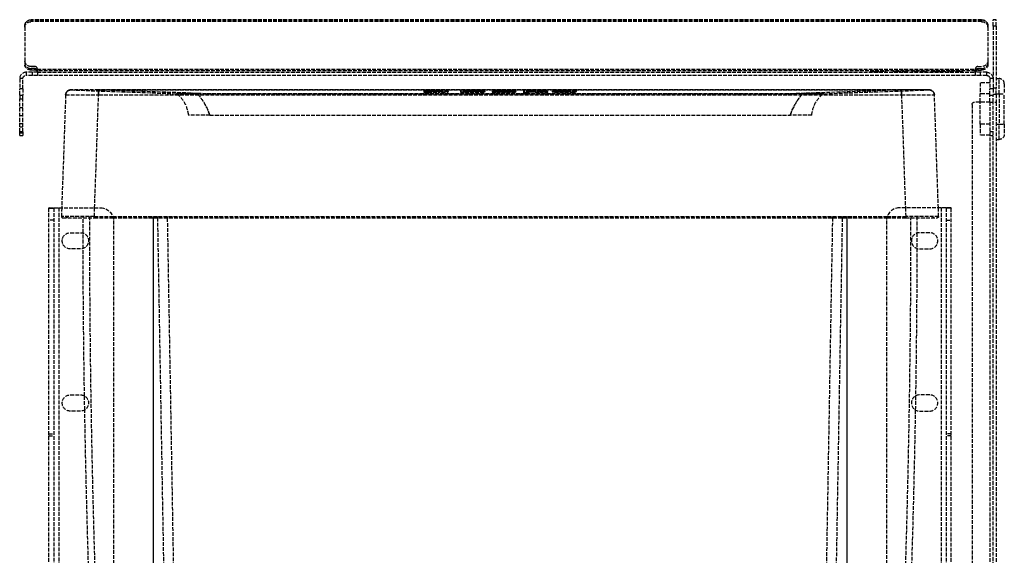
# Model space of a CAD drawing. Header units: millimetres. Extents: x 0 to 388, y 0 to 423.
# Tile 2 of 2: x 0 to 388, y 211 to 423. Entities that reach past the tile are written whole.
import ezdxf

# ---------------------------------------------------------------- set-up
doc = ezdxf.new("R2010")
doc.units = ezdxf.units.MM
doc.header["$LTSCALE"] = 10
doc.linetypes.add('ALLCAD_Strich', pattern=[0.2, 0.15, -0.05])
doc.layers.add('BESCH_KONT_sich_schn_ansi_2d', color=40, linetype='Continuous')

msp = doc.modelspace()

# ---------------------------------------------------------------- linework, layer by layer
at = {"layer": 'BESCH_KONT_sich_schn_ansi_2d', "linetype": 'ALLCAD_Strich', "extrusion": (0, 1, -2.22045e-16)}
for p, q in [((2, 420.43), (2, 419.8)), ((2, 419.8), (2, 405.03)), ((379.5, 422.75), (4.5, 422.75)), ((4.5, 421.97), (4.5, 422.59)), ((379.5, 422.59), (4.5, 422.59)), ((379.5, 421.97), (4.5, 421.97)), ((379.5, 422.59), (379.5, 421.97)), ((382, 419.8), (382, 420.43)), ((382, 419.8), (382, 405.03)), ((384, 420.25), (384, 422.75)), ((385.25, 422.75), (384, 422.75)), ((384, 420.25), (384, 399.5)), ((385.25, 420.25), (384, 420.25)), ((385.25, 420.25), (385.25, 422.75)), ((385.25, 420.25), (385.25, 395.75)), ((6, 404.25), (4.5, 404.25)), ((378, 404.25), (379.5, 404.25)), ((2.5, 402), (2.5, 400.75)), ((5, 402), (2.5, 402)), ((5, 400.75), (2.5, 400.75)), ((6, 403.49), (4.5, 403.49)), ((4.5, 403.49), (4.5, 402.87)), ((6, 402.87), (4.5, 402.87)), ((7, 402), (5, 402)), ((5, 400.75), (5, 402)), ((7, 400.75), (5, 400.75)), ((6, 402.87), (6, 403.49)), ((7, 402.62), (7, 403.25)), ((7, 403.25), (377, 403.25)), ((7, 402.62), (7, 402)), ((377, 402.62), (7, 402.62)), ((7, 402), (377, 402)), ((7, 402), (7, 400.75)), ((377, 400.75), (7, 400.75)), ((335.72, 402.4), (337.01, 402.4)), ((335.72, 402), (335.72, 402.4)), ((335.72, 402), (335.72, 402.4)), ((336.5, 402), (336.5, 402.4)), ((337.01, 402.4), (337.64, 402.4)), ((337.01, 402), (337.01, 402.4)), ((337.64, 402.4), (341.69, 402.4)), ((337.64, 402), (337.64, 402.4)), ((337.64, 402), (337.64, 402.4)), ((338.87, 402), (338.87, 402.4)), ((338.89, 402), (338.89, 402.4)), ((339.58, 402), (339.58, 402.4)), ((340.24, 402), (340.24, 402.4)), ((341.69, 402), (341.69, 402.4)), ((341.69, 402), (341.69, 402.4)), ((341.69, 402.4), (341.69, 402.4)), ((344.68, 402.4), (346.16, 402.4)), ((344.68, 402), (344.68, 402.4)), ((345.63, 402), (345.63, 402.4)), ((346.13, 402), (346.13, 402.4)), ((346.16, 402.4), (349.4, 402.4)), ((346.16, 402), (346.16, 402.4)), ((346.68, 402), (346.68, 402.4)), ((348.38, 402), (348.38, 402.4)), ((348.93, 402), (348.93, 402.4)), ((350.42, 402.4), (349.4, 402.4)), ((349.4, 402), (349.4, 402.4)), ((350.42, 402), (350.42, 402.4)), ((353.1, 402.4), (352.14, 402.4)), ((352.14, 402), (352.14, 402.4)), ((353.09, 402), (353.09, 402.4)), ((353.1, 402.4), (357.65, 402.4)), ((353.1, 402), (353.1, 402.4)), ((353.65, 402), (353.65, 402.4)), ((354.18, 402), (354.18, 402.4)), ((354.21, 402), (354.21, 402.4)), ((355.89, 402), (355.89, 402.4)), ((355.9, 402), (355.9, 402.4)), ((356.45, 402), (356.45, 402.4)), ((356.93, 402), (356.93, 402.4)), ((356.94, 402), (356.94, 402.4)), ((357.65, 402), (357.65, 402.4)), ((357.9, 402.4), (357.65, 402.4)), ((357.9, 402), (357.9, 402.4)), ((359.61, 402.4), (361.09, 402.4)), ((359.61, 402), (359.61, 402.4)), ((360.14, 402), (360.14, 402.4)), ((361.09, 402.4), (361.88, 402.4)), ((361.09, 402), (361.09, 402.4)), ((361.88, 402.4), (363.6, 402.4)), ((361.88, 402), (361.88, 402.4)), ((362.8, 402), (362.8, 402.4)), ((363.53, 402), (363.53, 402.4)), ((363.6, 402.4), (365.21, 402.4)), ((363.6, 402), (363.6, 402.4)), ((365.21, 402.4), (365.24, 402.4)), ((365.21, 402), (365.21, 402.4)), ((365.24, 402), (365.24, 402.4)), ((366.27, 402.4), (366.28, 402.4)), ((366.27, 402), (366.27, 402.4)), ((366.27, 402), (366.27, 402.4)), ((367.23, 402.4), (366.28, 402.4)), ((366.28, 402), (366.28, 402.4)), ((367.04, 402), (367.04, 402.4)), ((367.21, 402), (367.21, 402.4)), ((367.23, 402.4), (372, 402.4)), ((367.23, 402), (367.23, 402.4)), ((367.52, 402), (367.52, 402.4)), ((368.06, 402), (368.06, 402.4)), ((368.07, 402), (368.07, 402.4)), ((369.75, 402), (369.75, 402.4)), ((369.77, 402), (369.77, 402.4)), ((370.28, 402), (370.28, 402.4)), ((370.31, 402), (370.31, 402.4)), ((371.05, 402), (371.05, 402.4)), ((372, 402), (372, 402.4)), ((372, 402), (372, 402.4)), ((372, 402.4), (372, 402.4)), ((372, 402), (372, 402.4)), ((377, 403.25), (377, 402.62)), ((377, 402), (377, 402.62)), ((379, 402), (377, 402)), ((377, 402), (377, 400.75)), ((379, 400.75), (377, 400.75)), ((378, 403.49), (378, 402.87)), ((378, 403.49), (379.5, 403.49)), ((378, 402.87), (379.5, 402.87)), ((379, 400.75), (379, 402)), ((381.5, 402), (379, 402)), ((381.5, 400.75), (379, 400.75)), ((379.5, 402.87), (379.5, 403.49)), ((381.5, 400.75), (381.5, 402)), ((0, 399.5), (0, 395.5)), ((1.25, 399.5), (0, 399.5)), ((1.25, 395.5), (1.25, 399.5)), ((382.75, 397.84), (378.95, 397.84)), ((378.95, 397.84), (378.95, 393.5)), ((382.75, 399.5), (382.75, 395.5)), ((384, 399.5), (382.75, 399.5)), ((384, 399.5), (384, 395.5)), ((385.25, 399.5), (386.45, 399.5)), ((386.45, 393.5), (386.45, 399.5)), ((388.45, 397.5), (388.45, 393.5)), ((0, 393), (0, 395.5)), ((1.25, 395.5), (0, 395.5)), ((0, 393), (0, 391.5)), ((0, 393), (1.25, 393)), ((1.25, 395.5), (1.25, 393)), ((1.25, 391.5), (1.25, 393)), ((18.13, 393.09), (16.57, 348.49)), ((20.2, 395.02), (61.83, 393.54)), ((29.57, 348.49), (31.12, 393.09)), ((31.24, 393.09), (31.24, 395.02)), ((31.24, 395.02), (347.76, 395.02)), ((73.6, 393.54), (31.24, 395.02)), ((347.76, 395.02), (31.24, 395.02)), ((31.24, 393.09), (347.76, 393.09)), ((73.6, 393.54), (305.4, 393.54)), ((73.6, 393.54), (73.6, 393.43)), ((305.4, 393.43), (73.6, 393.43)), ((161.4, 394.64), (159.5, 394.64)), ((159.5, 394.64), (159.5, 394.44)), ((161.4, 394.44), (159.5, 394.44)), ((159.5, 394.44), (159.5, 394.15)), ((161.1, 394.3), (165.8, 394.3)), ((161.1, 394.3), (161.1, 394.1)), ((161.1, 394.1), (165.8, 394.1)), ((161.4, 394.64), (161.4, 394.44)), ((164.87, 394.54), (161.4, 394.54)), ((161.4, 394.34), (161.4, 394.44)), ((164.87, 394.34), (161.4, 394.34)), ((169.08, 394.64), (162.06, 394.64)), ((162.06, 394.64), (162.06, 394.44)), ((162.06, 394.57), (164.87, 394.57)), ((169.08, 394.44), (162.06, 394.44)), ((162.06, 394.44), (162.06, 394.36)), ((162.06, 394.36), (164.87, 394.36)), ((164.87, 394.57), (164.87, 394.36)), ((164.87, 394.36), (164.87, 394.34)), ((165.8, 394.51), (165.8, 394.31)), ((165.8, 394.1), (165.8, 394.31)), ((166.46, 394.51), (166.46, 394.31)), ((166.46, 394.31), (166.46, 394.1)), ((166.46, 394.3), (169.08, 394.3)), ((166.46, 394.1), (169.08, 394.1)), ((169.08, 394.64), (169.08, 394.44)), ((169.08, 394.1), (169.08, 394.44)), ((176.35, 394.77), (173.95, 394.77)), ((173.95, 394.77), (173.95, 394.57)), ((176.35, 394.57), (173.95, 394.57)), ((173.95, 394.57), (173.95, 394.16)), ((175.7, 394.3), (183.53, 394.3)), ((175.7, 394.3), (175.7, 394.1)), ((175.7, 394.1), (183.53, 394.1)), ((176.35, 394.77), (176.35, 394.57)), ((181.78, 394.64), (176.35, 394.64)), ((176.35, 394.44), (176.35, 394.57)), ((176.35, 394.56), (180.42, 394.56)), ((176.35, 394.44), (176.35, 394.36)), ((181.78, 394.44), (176.35, 394.44)), ((176.35, 394.19), (176.35, 394.36)), ((176.35, 394.36), (180.42, 394.36)), ((181.13, 394.37), (177.07, 394.37)), ((177.07, 394.37), (177.07, 394.17)), ((181.13, 394.17), (177.07, 394.17)), ((180.42, 394.56), (180.42, 394.36)), ((181.13, 394.54), (181.13, 394.34)), ((181.13, 394.34), (181.13, 394.17)), ((181.78, 394.64), (181.78, 394.44)), ((183.53, 394.57), (183.53, 394.37)), ((183.53, 394.1), (183.53, 394.37)), ((186.37, 394.57), (186.37, 394.37)), ((186.37, 394.37), (186.37, 394.16)), ((195.53, 394.64), (188.12, 394.64)), ((188.12, 394.64), (188.12, 394.44)), ((195.53, 394.44), (188.12, 394.44)), ((188.12, 394.3), (194.05, 394.3)), ((188.12, 394.3), (188.12, 394.1)), ((188.12, 394.1), (194.05, 394.1)), ((188.65, 394.55), (188.65, 394.35)), ((194.05, 394.51), (188.65, 394.51)), ((188.65, 394.45), (192.68, 394.45)), ((188.65, 394.31), (188.65, 394.35)), ((188.65, 394.31), (188.65, 394.25)), ((194.05, 394.31), (188.65, 394.31)), ((188.65, 394.25), (192.68, 394.25)), ((188.65, 394.18), (188.65, 394.25)), ((189.47, 394.58), (195.53, 394.58)), ((189.47, 394.58), (189.47, 394.38)), ((189.47, 394.38), (195.53, 394.38)), ((192.68, 394.35), (189.47, 394.35)), ((189.47, 394.35), (189.47, 394.15)), ((192.68, 394.15), (189.47, 394.15)), ((192.68, 394.45), (192.68, 394.25)), ((192.68, 394.25), (192.68, 394.15)), ((193.5, 394.42), (193.5, 394.22)), ((193.5, 394.22), (193.5, 394.18)), ((194.05, 394.51), (194.05, 394.31)), ((194.05, 394.3), (194.05, 394.1)), ((195.53, 394.64), (195.53, 394.44)), ((195.53, 394.38), (195.53, 394.44)), ((195.8, 394.44), (195.8, 394.24)), ((195.8, 394.16), (195.8, 394.24)), ((201.25, 394.64), (198.76, 394.64)), ((198.76, 394.64), (198.76, 394.44)), ((198.76, 394.44), (198.76, 393.94)), ((201.25, 394.44), (198.76, 394.44)), ((198.76, 394.14), (199.5, 394.14)), ((198.76, 393.94), (199.5, 393.94)), ((199.5, 394.14), (199.5, 393.94)), ((201.25, 394.64), (201.25, 394.44)), ((202.53, 394.48), (201.25, 394.52)), ((201.25, 394.32), (201.25, 394.44)), ((201.25, 394.42), (205.15, 394.3)), ((201.25, 394.32), (201.25, 394.22)), ((202.53, 394.28), (201.25, 394.32)), ((201.25, 394.01), (201.25, 394.22)), ((201.25, 394.22), (205.15, 394.1)), ((205.58, 394.64), (202.53, 394.48)), ((202.53, 394.48), (202.53, 394.28)), ((205.58, 394.44), (202.53, 394.28)), ((204, 394.43), (207.97, 394.64)), ((204, 394.23), (207.97, 394.44)), ((208.36, 394.3), (204, 394.43)), ((204, 394.43), (204, 394.23)), ((208.36, 394.1), (204, 394.23)), ((205.15, 394.3), (208.36, 394.3)), ((205.15, 394.3), (205.15, 394.1)), ((205.15, 394.1), (208.36, 394.1)), ((207.97, 394.64), (205.58, 394.64)), ((205.58, 394.64), (205.58, 394.44)), ((207.97, 394.44), (205.58, 394.44)), ((207.97, 394.64), (207.97, 394.44)), ((208.36, 394.3), (208.36, 394.1)), ((210.1, 394.57), (210.1, 394.37)), ((210.1, 394.37), (210.1, 394.29)), ((215.92, 394.35), (211.05, 394.35)), ((211.05, 394.35), (211.05, 394.15)), ((211.05, 394.3), (217.75, 394.3)), ((215.92, 394.15), (211.05, 394.15)), ((211.05, 394.15), (211.05, 394.1)), ((211.05, 394.1), (217.75, 394.1)), ((219.5, 394.64), (211.85, 394.64)), ((211.85, 394.64), (211.85, 394.44)), ((219.5, 394.44), (211.85, 394.44)), ((211.85, 394.42), (216.63, 394.42)), ((211.85, 394.42), (211.85, 394.22)), ((211.85, 394.22), (216.63, 394.22)), ((211.94, 394.55), (211.94, 394.35)), ((211.94, 394.31), (211.94, 394.35)), ((212.65, 394.58), (216.63, 394.58)), ((212.65, 394.58), (212.65, 394.38)), ((215.92, 394.48), (212.65, 394.48)), ((212.65, 394.38), (212.65, 394.28)), ((212.65, 394.38), (216.63, 394.38)), ((215.92, 394.28), (212.65, 394.28)), ((215.92, 394.48), (215.92, 394.28)), ((215.92, 394.28), (215.92, 394.15)), ((216.63, 394.58), (216.63, 394.38)), ((216.63, 394.38), (216.63, 394.31)), ((216.63, 394.31), (216.63, 394.22)), ((216.63, 394.22), (216.63, 394.18)), ((217.75, 394.3), (217.75, 394.1)), ((219.5, 394.64), (219.5, 394.44)), ((219.5, 394.16), (219.5, 394.44)), ((347.76, 395.02), (305.4, 393.54)), ((305.4, 393.54), (305.4, 393.43)), ((317.17, 393.54), (358.8, 395.02)), ((347.76, 395.02), (347.76, 393.09)), ((347.88, 393.09), (349.44, 348.49)), ((362.43, 348.49), (360.87, 393.09)), ((382.75, 393.5), (378.95, 393.5)), ((378.95, 390.25), (378.95, 393.5)), ((382.75, 393), (382.75, 395.5)), ((384, 395.5), (382.75, 395.5)), ((382.75, 390.25), (382.75, 393)), ((382.75, 393), (384, 393)), ((385.25, 395.75), (384, 395.75)), ((384, 395.5), (384, 393)), ((385.25, 393.25), (384, 393.25)), ((384, 390.25), (384, 393)), ((385.25, 393.25), (385.25, 395.75)), ((385.25, 393.5), (386.45, 393.5)), ((385.25, 393.25), (385.25, 390.25)), ((386.45, 393.5), (388.45, 393.5)), ((386.45, 393.5), (386.45, 381.5)), ((388.45, 381.5), (388.45, 393.5)), ((0, 391.5), (1.25, 391.5)), ((0, 378.5), (0, 391.5)), ((1.25, 378.5), (1.25, 391.5)), ((375.75, 389.25), (375.75, 38)), ((382.75, 390.25), (376.75, 390.25)), ((378.95, 381.5), (378.95, 390.25)), ((382.75, 390.25), (385.25, 390.25)), ((382.75, 390.25), (382.75, 0)), ((384, 1.25), (384, 390.25)), ((385.25, 390.25), (385.25, 0)), ((1.25, 388), (0, 388)), ((0, 385), (1.25, 385)), ((75, 385.09), (66.5, 385.09)), ((75, 385.09), (304, 385.09)), ((312.5, 385.09), (304, 385.09)), ((0, 381.79), (1.25, 381.79)), ((382.75, 381.5), (378.95, 381.5)), ((378.95, 381.5), (378.95, 377.16)), ((385.25, 381.5), (386.45, 381.5)), ((386.45, 381.5), (388.45, 381.5)), ((386.45, 375.5), (386.45, 381.5)), ((388.45, 381.5), (388.45, 377.5)), ((1.25, 380.35), (0, 380.35)), ((1.25, 378.5), (0, 378.5)), ((0, 377), (0, 378.5)), ((0, 378.07), (1.25, 378.07)), ((0, 377), (1.25, 377)), ((1.25, 378.5), (1.25, 377)), ((382.75, 377.16), (378.95, 377.16)), ((384, 378.5), (382.75, 378.5)), ((382.75, 377), (384, 377)), ((385.25, 375.5), (386.45, 375.5)), ((11.5, 74.84), (11.5, 348.42)), ((11.5, 348.42), (12.53, 348.42)), ((11.67, 348.49), (15.5, 348.49)), ((12.53, 348.42), (13.5, 348.42)), ((13.5, 348.42), (13.5, 74.84)), ((15.5, 348.49), (15.5, 67.49)), ((15.5, 348.49), (32, 348.49)), ((16.57, 348.49), (16.45, 345.09)), ((29.45, 345.09), (29.57, 348.49)), ((363.5, 348.49), (347, 348.49)), ((349.44, 348.49), (349.55, 345.09)), ((362.55, 345.09), (362.43, 348.49)), ((367.33, 348.49), (363.5, 348.49)), ((363.5, 348.49), (363.5, 67.49)), ((365.5, 348.42), (365.5, 74.84)), ((366.47, 348.42), (365.5, 348.42)), ((367.5, 348.42), (366.47, 348.42)), ((367.5, 74.84), (367.5, 348.42)), ((13.5, 343.69), (11.5, 343.69)), ((29.45, 345.09), (16.45, 345.09)), ((29.45, 345.09), (36.74, 345.09)), ((29.45, 344.57), (29.45, 345.09)), ((29.45, 345.09), (29.45, 344.57)), ((29.45, 344.57), (36.88, 344.57)), ((36.74, 345.09), (342.26, 345.09)), ((36.88, 344.57), (342.12, 344.57)), ((37, 343.49), (37, 72.49)), ((54.34, 345.09), (54.35, 344.57)), ((54.35, 344.57), (57.59, 159.02)), ((58.35, 344.57), (58.34, 345.09)), ((61.59, 159.02), (58.35, 344.57)), ((320.65, 344.57), (317.41, 159.02)), ((320.66, 345.09), (320.65, 344.57)), ((321.41, 159.02), (324.65, 344.57)), ((324.65, 344.57), (324.66, 345.09)), ((342, 343.49), (342, 72.49)), ((342.12, 344.57), (349.55, 344.57)), ((342.26, 345.09), (349.55, 345.09)), ((362.55, 345.09), (349.55, 345.09)), ((349.55, 344.57), (349.55, 345.09)), ((349.55, 345.09), (349.55, 344.57)), ((365.5, 343.69), (367.5, 343.69)), ((20, 338.69), (24, 338.69)), ((359, 338.69), (355, 338.69)), ((24, 332.29), (20, 332.29)), ((355, 332.29), (359, 332.29)), ((20, 274.69), (24, 274.69)), ((359, 274.69), (355, 274.69)), ((24, 268.29), (20, 268.29)), ((355, 268.29), (359, 268.29)), ((11.5, 259.29), (13.5, 259.29)), ((11.5, 258.49), (13.5, 258.49)), ((367.5, 259.29), (365.5, 259.29)), ((367.5, 258.49), (365.5, 258.49))]:
    msp.add_line(p, q, dxfattribs=at)
at = {"layer": 'BESCH_KONT_sich_schn_ansi_2d', "linetype": 'ALLCAD_Strich', "extrusion": (0, -2.22045e-16, -1)}
for centre, radius, start, end in [((-4.5, 420.25), 2.5, 0, 32.014), ((-4.5, 420.25), 2.5, 32.014, 90), ((-379.5, 420.25), 2.5, 90, 147.986), ((-379.5, 420.25), 2.5, 147.986, 180), ((-4.5, 406.75), 2.5, 270, 360), ((-379.5, 406.75), 2.5, 180, 270), ((-2.5, 399.5), 1.25, 0, 90), ((-381.5, 399.5), 2.5, 90, 180), ((-381.5, 399.5), 1.25, 90, 180), ((-20.13, 393.02), 2, 2, 92.0345), ((-61.81, 393.04), 0.5, 92.0345, 129.6592), ((-358.87, 393.02), 2, 87.9655, 178), ((-376.75, 389.25), 1, 0, 90), ((-386.45, 377.5), 2, 180, 270), ((-32, 343.49), 5, 90, 180), ((-18.23, 345.09), 0.525, 180, 270), ((-362.02, 345.09), 0.525, 180, 270), ((-20, 335.49), 3.2, 270, 90), ((-24, 335.49), 3.2, 90, 270), ((-20, 271.49), 3.2, 270, 90), ((-24, 271.49), 3.2, 90, 270)]:
    msp.add_arc(centre, radius, start, end, dxfattribs=at)
at = {"layer": 'BESCH_KONT_sich_schn_ansi_2d', "linetype": 'ALLCAD_Strich'}
for centre, radius, start, end in [((6, 403.25), 1, 360, 90), ((378, 403.25), 1, 90, 180), ((2.5, 399.5), 2.5, 90, 180), ((386.45, 397.5), 2, 0, 90), ((317.19, 393.04), 0.5, 92.0345, 129.6592), ((347, 343.49), 5, 90, 180), ((16.98, 345.09), 0.525, 180, 270), ((360.77, 345.09), 0.525, 180, 270), ((355, 335.49), 3.2, 90, 270), ((359, 335.49), 3.2, 270, 90), ((355, 271.49), 3.2, 90, 270), ((359, 271.49), 3.2, 270, 90)]:
    msp.add_arc(centre, radius, start, end, dxfattribs=at)
for centre, major_axis, ratio, start_param, end_param in [((4.5, 420.43), (-2.5, 0), 0.866025, -1.570796, 0), ((379.5, 420.43), (2.5, 0), 0.866025, 0, 1.570796), ((4.5, 405.66), (-2.5, 0), 0.866025, 0, 1.570796), ((379.5, 405.66), (2.5, 0), 0.866025, -1.570796, 0), ((6, 402), (1, 0), 0.866025, 0, 1.570796), ((378, 402), (-1, 0), 0.866025, -1.570796, 0), ((20.13, 393.02), (-2, 0.07), 1, -1.570796, 0.000242), ((31.12, 393.02), (0, 2), 0.000012, -0.035148, 1.53589), ((31.24, 712.21), (317.38, 0), 0.999383, -1.571152, -1.570797), ((161.1, 394.35), (1.6, 0), 0.035524, -3.141593, -1.570796), ((161.1, 394.15), (1.6, 0), 0.035524, -3.141593, -1.570796), ((164.87, 394.51), (-0.932, 0), 0.035524, -3.141593, -1.570796), ((164.87, 394.31), (-0.932, 0), 0.035524, -3.141593, -1.570796), ((175.7, 394.36), (-1.75, 0), 0.035524, 0, 1.570796), ((175.7, 394.16), (-1.75, 0), 0.035524, 0, 1.570796), ((181.78, 394.57), (1.75, 0), 0.035524, 0, 1.570796), ((181.78, 394.37), (1.75, 0), 0.035524, 0, 1.570796), ((188.12, 394.57), (1.75, 0), 0.035524, -4.712389, -3.141593), ((188.12, 394.37), (1.75, 0), 0.035524, -4.712389, -3.141593), ((188.12, 394.36), (1.75, 0), 0.035524, -3.141593, -1.570796), ((188.12, 394.16), (1.75, 0), 0.035524, -3.141593, -1.570796), ((194.05, 394.44), (-1.75, 0), 0.035524, -3.141593, -1.570796), ((194.05, 394.36), (-1.75, 0), 0.035524, -4.712389, -3.141593), ((194.05, 394.24), (-1.75, 0), 0.035524, -3.141593, -1.570796), ((194.05, 394.16), (-1.75, 0), 0.035524, -4.712389, -3.141593), ((199.5, 394.21), (1.75, 0), 0.035524, -1.570796, 0), ((199.5, 394.01), (1.75, 0), 0.035524, -1.570796, 0), ((211.85, 394.57), (-1.75, 0), 0.035524, -1.570796, 0), ((211.85, 394.49), (-1.75, 0), 0.035524, 0, 1.570796), ((211.85, 394.37), (-1.75, 0), 0.035524, -1.570796, 0), ((211.85, 394.29), (-1.75, 0), 0.035524, 0, 1.570796), ((217.75, 394.36), (1.75, 0), 0.035524, -1.570796, 0), ((217.75, 394.16), (1.75, 0), 0.035524, -1.570796, 0), ((347.76, 712.85), (318.02, 0), 0.999383, -1.570795, -1.570441), ((347.88, 393.02), (0, 2), 0.000012, -1.53589, -0.149115), ((358.87, 393.02), (2, 0.07), 1, 0, 1.571039)]:
    msp.add_ellipse(centre, major_axis=major_axis, ratio=ratio, start_param=start_param, end_param=end_param, dxfattribs=at)
at = {"layer": 'BESCH_KONT_sich_schn_ansi_2d', "linetype": 'ALLCAD_Strich', "extrusion": (0, -2.22045e-16, -1)}
for centre, major_axis, ratio, start_param, end_param in [((4.5, 419.8), (-2.5, 0), 0.866025, 0, 1.570796), ((379.5, 419.8), (2.5, 0), 0.866025, -1.570796, 0), ((4.5, 405.03), (-2.5, 0), 0.866025, -1.570796, 0), ((379.5, 405.03), (2.5, 0), 0.866025, 0, 1.570796), ((6, 402.62), (1, 0), 0.866025, -1.570796, 0), ((378, 402.62), (-1, 0), 0.866025, 0, 1.570796), ((31.24, 712.85), (-318.02, 0), 0.999383, -1.570795, -1.570441), ((31.12, 393.02), (0, 2), 0.000012, 0, 0.035149), ((164.87, 394.51), (1.59, 0), 0.035524, -1.570796, 0), ((164.87, 394.31), (1.59, 0), 0.035524, -1.570796, 0), ((177.07, 394.39), (0.716, 0), 0.035524, -4.712389, -3.141593), ((177.07, 394.19), (0.716, 0), 0.035524, -4.712389, -3.141593), ((180.42, 394.54), (-0.716, 0), 0.035524, -4.712389, -3.141593), ((180.42, 394.34), (-0.716, 0), 0.035524, -4.712389, -3.141593), ((189.47, 394.55), (0.822, 0), 0.035524, -3.141593, -1.570796), ((189.47, 394.38), (0.822, 0), 0.035524, -4.712389, -3.141593), ((189.47, 394.35), (0.822, 0), 0.035524, -3.141593, -1.570796), ((189.47, 394.18), (0.822, 0), 0.035524, -4.712389, -3.141593), ((192.68, 394.42), (-0.822, 0), 0.035524, -4.712389, -3.141593), ((192.68, 394.38), (-0.822, 0), 0.035524, -3.141593, -1.570796), ((192.68, 394.22), (-0.822, 0), 0.035524, -4.712389, -3.141593), ((192.68, 394.18), (-0.822, 0), 0.035524, -3.141593, -1.570796), ((212.65, 394.55), (0.713, 0), 0.035524, -3.141593, -1.570796), ((212.65, 394.51), (0.713, 0), 0.035524, -4.712389, -3.141593), ((212.65, 394.35), (0.713, 0), 0.035524, -3.141593, -1.570796), ((212.65, 394.31), (0.713, 0), 0.035524, -4.712389, -3.141593), ((215.92, 394.51), (-0.713, 0), 0.035524, -3.141593, -1.570796), ((215.92, 394.38), (0.713, 0), 0.035524, 0, 1.570796), ((215.92, 394.31), (-0.713, 0), 0.035524, -3.141593, -1.570796), ((215.92, 394.18), (0.713, 0), 0.035524, 0, 1.570796), ((347.76, 712.21), (-317.38, 0), 0.999383, -1.571152, -1.570797), ((347.88, 393.02), (0, 2), 0.000012, -0.035149, 0)]:
    msp.add_ellipse(centre, major_axis=major_axis, ratio=ratio, start_param=start_param, end_param=end_param, dxfattribs=at)
at = {"layer": 'BESCH_KONT_sich_schn_ansi_2d', "linetype": 'ALLCAD_Strich', "extrusion": (1.20371e-35, -2.22045e-16, -1)}
msp.add_ellipse((31.12, 393.02), major_axis=(0, 2), ratio=0.000012, start_param=-1.53589, end_param=0, dxfattribs=at)
at = {"layer": 'BESCH_KONT_sich_schn_ansi_2d', "linetype": 'ALLCAD_Strich', "extrusion": (-1.20371e-35, -2.22045e-16, -1)}
msp.add_ellipse((347.88, 393.02), major_axis=(0, 2), ratio=0.000012, start_param=0.000069, end_param=1.535958, dxfattribs=at)
at = {"layer": 'BESCH_KONT_sich_schn_ansi_2d', "linetype": 'ALLCAD_Strich'}
for points, knots in [([(31.12, 395.02), (29.97, 395.02), (28.82, 395.02), (26.63, 395.03), (25.59, 395.03), (23.73, 395.03), (22.9, 395.03), (21.55, 395.03), (21.02, 395.03), (20.49, 395.02), (20.35, 395.02), (20.22, 395.02), (20.18, 395.02), (20.14, 395.02), (20.13, 395.02), (20.12, 395.02), (20.11, 395.02), (20.09, 395.02), (20.08, 395.02), (20.06, 395.02), (20.05, 395.02), (20.03, 395.02), (20.02, 395.02), (19.98, 395.02), (19.96, 395.02), (19.87, 395.01), (19.83, 395.01), (19.63, 394.96), (19.55, 394.95), (19.23, 394.81), (19.1, 394.76), (18.82, 394.54), (18.72, 394.46), (18.55, 394.25), (18.47, 394.15), (18.3, 393.85), (18.2, 393.61), (18.14, 393.25), (18.13, 393.17), (18.13, 393.09)], [0.011383, 0.011383, 0.011383, 0.011383, 0.356755, 0.356755, 0.702127, 0.702127, 1.047499, 1.047499, 1.392871, 1.392871, 1.565557, 1.565557, 1.6519, 1.6519, 1.695072, 1.695072, 1.716658, 1.716658, 1.727451, 1.727451, 1.729356, 1.729356, 1.732243, 1.732243, 1.734772, 1.734772, 1.736499, 1.736499, 1.737371, 1.737371, 1.737755, 1.737755, 1.737921, 1.737921, 1.738029, 1.738029, 1.738196, 1.738196, 1.738243, 1.738243, 1.738243, 1.738243]), ([(18.13, 393.09), (18.13, 393.11), (18.65, 393.11), (20.25, 393.12), (21.02, 393.12), (21.94, 393.12), (22.85, 393.12), (23.9, 393.12), (26.91, 393.11), (29.01, 393.11), (31.12, 393.09)], [-1.738243, -1.738243, -1.738243, -1.738243, -1.202906, -1.202906, -0.874813, -0.874813, -0.874813, -0.54672, -0.54672, -0.011383, -0.011383, -0.011383, -0.011383]), ([(31.12, 395.02), (29.35, 395.02), (27.57, 395.02), (25.04, 395.02), (24.15, 395.02), (23.38, 395.02), (22.61, 395.02), (21.96, 395.02), (20.62, 395.02), (20.19, 395.02), (20.2, 395.02)], [0.011383, 0.011383, 0.011383, 0.011383, 0.54672, 0.54672, 0.874813, 0.874813, 0.874813, 1.202906, 1.202906, 1.738243, 1.738243, 1.738243, 1.738243]), ([(70.23, 393.56), (68.45, 393.56), (64.5, 393.57), (62.25, 393.56), (61.81, 393.56)], [0.208634, 0.208634, 0.208634, 0.208634, 0.751895, 1.476242, 1.476242, 1.476242, 1.476242]), ([(61.81, 393.56), (61.87, 393.56), (61.94, 393.54), (62, 393.51), (62.03, 393.5), (62.06, 393.48), (62.09, 393.46)], [-0.03085833, -0.03085833, -0.03085833, -0.03085833, -0.0110901, -0.0110901, -0.0110901, 0, 0, 0, 0]), ([(61.81, 393.56), (62.14, 393.56), (64, 393.57), (67.86, 393.56), (70.23, 393.56)], [0.208634, 0.208634, 0.208634, 0.208634, 0.751895, 1.476242, 1.476242, 1.476242, 1.476242]), ([(62.09, 393.46), (62.51, 393.48), (64.69, 393.49), (68.53, 393.48), (70.25, 393.46)], [-1.472863, -1.472863, -1.472863, -1.472863, -0.751895, -0.212013, -0.212013, -0.212013, -0.212013]), ([(70.25, 393.46), (67.95, 393.48), (64.2, 393.49), (62.41, 393.48), (62.09, 393.46)], [-1.472863, -1.472863, -1.472863, -1.472863, -0.751895, -0.212013, -0.212013, -0.212013, -0.212013]), ([(62.11, 393.44), (62.63, 393.02), (63.17, 392.5), (64.66, 390.72), (65.56, 389.22), (66.42, 386.15), (66.49, 385.26), (66.5, 385.11), (66.5, 385.1), (66.5, 385.1), (66.5, 385.1), (66.5, 385.09), (66.5, 385.09), (66.5, 385.09)], [0.3372046, 0.3372046, 0.3372046, 0.3372046, 0.4835979, 0.4835979, 0.7532678, 0.7532678, 0.9244332, 0.9244332, 0.938505, 0.938505, 0.942831, 0.942831, 0.9456715, 0.9456715, 0.9456715, 0.9456715]), ([(70.26, 393.46), (70.25, 393.49), (70.25, 393.51), (70.25, 393.53), (70.24, 393.55), (70.24, 393.56), (70.23, 393.56)], [-0.03069206, -0.03069206, -0.03069206, -0.03069206, -0.01535187, -0.01535187, -0.01535187, 0.00015444, 0.00015444, 0.00015444, 0.00015444]), ([(70.26, 393.44), (70.59, 393.02), (71, 392.5), (72.3, 390.72), (73.28, 389.22), (74.64, 386.15), (74.9, 385.26), (74.98, 385.11), (74.99, 385.1), (74.99, 385.1), (74.99, 385.1), (75, 385.09), (75, 385.09), (75, 385.09)], [0.3372046, 0.3372046, 0.3372046, 0.3372046, 0.4835979, 0.4835979, 0.7532678, 0.7532678, 0.9244332, 0.9244332, 0.938505, 0.938505, 0.942831, 0.942831, 0.9456715, 0.9456715, 0.9456715, 0.9456715]), ([(75, 385.09), (75, 385.09), (75, 385.09), (75, 385.1), (74.99, 385.1), (74.99, 385.1), (74.99, 385.1), (74.98, 385.11), (74.98, 385.11), (74.97, 385.13), (74.96, 385.15), (74.92, 385.27), (74.85, 385.47), (74.17, 387.37), (73.43, 388.87), (71.68, 391.66), (70.83, 392.7), (70.26, 393.44)], [0, 0, 0, 0, 0.0003547, 0.0003547, 0.0007927, 0.0007927, 0.0015425, 0.0015425, 0.0031285, 0.0031285, 0.0069087, 0.0069087, 0.0199925, 0.0199925, 0.1010684, 0.1010684, 0.18149, 0.18149, 0.18149, 0.18149]), ([(304, 385.09), (304, 385.09), (304, 385.09), (304.01, 385.1), (304.01, 385.1), (304.01, 385.1), (304.01, 385.1), (304.02, 385.11), (304.03, 385.12), (304.04, 385.16), (304.06, 385.2), (304.17, 385.52), (304.41, 386.25), (305.57, 388.92), (306.45, 390.35), (307.83, 392.29), (308.35, 392.93), (308.74, 393.44)], [0, 0, 0, 0, 0.00035471, 0.00035471, 0.0009616, 0.0009616, 0.00168697, 0.00168697, 0.00328582, 0.00328582, 0.00776262, 0.00776262, 0.02760109, 0.02760109, 0.06390659, 0.06390659, 0.08960751, 0.08960751, 0.08960751, 0.08960751]), ([(308.74, 393.44), (308.41, 393.02), (308, 392.5), (306.7, 390.72), (305.72, 389.22), (304.36, 386.15), (304.1, 385.26), (304.02, 385.11), (304.01, 385.1), (304.01, 385.1), (304.01, 385.1), (304, 385.09), (304, 385.09), (304, 385.09)], [0.3372046, 0.3372046, 0.3372046, 0.3372046, 0.4835979, 0.4835979, 0.7532678, 0.7532678, 0.9244332, 0.9244332, 0.938505, 0.938505, 0.942831, 0.942831, 0.9456715, 0.9456715, 0.9456715, 0.9456715]), ([(308.77, 393.56), (308.76, 393.56), (308.76, 393.54), (308.75, 393.51), (308.75, 393.5), (308.75, 393.48), (308.74, 393.46)], [-0.03085833, -0.03085833, -0.03085833, -0.03085833, -0.0110901, -0.0110901, -0.0110901, 0, 0, 0, 0]), ([(308.75, 393.46), (311.05, 393.48), (314.8, 393.49), (316.59, 393.48), (316.91, 393.46)], [-1.472863, -1.472863, -1.472863, -1.472863, -0.751895, -0.212013, -0.212013, -0.212013, -0.212013]), ([(316.91, 393.46), (316.49, 393.48), (314.31, 393.49), (310.47, 393.48), (308.75, 393.46)], [-1.472863, -1.472863, -1.472863, -1.472863, -0.751895, -0.212013, -0.212013, -0.212013, -0.212013]), ([(317.19, 393.56), (316.86, 393.56), (315, 393.57), (311.14, 393.56), (308.77, 393.56)], [0.208634, 0.208634, 0.208634, 0.208634, 0.751895, 1.476242, 1.476242, 1.476242, 1.476242]), ([(308.77, 393.56), (310.55, 393.56), (314.5, 393.57), (316.75, 393.56), (317.19, 393.56)], [0.208634, 0.208634, 0.208634, 0.208634, 0.751895, 1.476242, 1.476242, 1.476242, 1.476242]), ([(312.5, 385.09), (312.5, 385.09), (312.5, 385.09), (312.5, 385.1), (312.5, 385.1), (312.5, 385.1), (312.5, 385.1), (312.5, 385.11), (312.5, 385.11), (312.5, 385.13), (312.51, 385.15), (312.52, 385.27), (312.54, 385.47), (312.8, 387.37), (313.34, 388.87), (315, 391.66), (315.99, 392.7), (316.89, 393.44)], [0, 0, 0, 0, 0.0003547, 0.0003547, 0.0007927, 0.0007927, 0.0015425, 0.0015425, 0.0031285, 0.0031285, 0.0069087, 0.0069087, 0.0199925, 0.0199925, 0.1010684, 0.1010684, 0.1814899, 0.1814899, 0.1814899, 0.1814899]), ([(316.91, 393.46), (316.95, 393.49), (316.99, 393.51), (317.04, 393.53), (317.09, 393.55), (317.14, 393.56), (317.19, 393.56)], [-0.03069206, -0.03069206, -0.03069206, -0.03069206, -0.01535187, -0.01535187, -0.01535187, 0.00015444, 0.00015444, 0.00015444, 0.00015444]), ([(360.87, 393.09), (360.86, 393.31), (360.82, 393.52), (360.68, 393.9), (360.59, 394.06), (360.37, 394.36), (360.25, 394.48), (359.99, 394.7), (359.87, 394.76), (359.58, 394.91), (359.49, 394.93), (359.21, 395.01), (359.17, 395), (359.02, 395.02), (359.01, 395.02), (358.97, 395.02), (358.96, 395.02), (358.94, 395.02), (358.94, 395.02), (358.92, 395.02), (358.92, 395.02), (358.9, 395.02), (358.9, 395.02), (358.87, 395.02), (358.86, 395.02), (358.75, 395.02), (358.48, 395.02), (357.61, 395.03), (357, 395.03), (355.51, 395.03), (354.63, 395.03), (352.67, 395.03), (351.59, 395.03), (349.62, 395.02), (348.75, 395.02), (347.88, 395.02)], [0.011383, 0.011383, 0.011383, 0.011383, 0.011507, 0.011507, 0.011648, 0.011648, 0.011836, 0.011836, 0.012139, 0.012139, 0.012751, 0.012751, 0.014414, 0.014414, 0.018082, 0.018082, 0.020577, 0.020577, 0.023576, 0.023576, 0.028432, 0.028432, 0.039787, 0.039787, 0.095039, 0.095039, 0.440411, 0.440411, 0.785783, 0.785783, 1.131155, 1.131155, 1.476527, 1.476527, 1.738243, 1.738243, 1.738243, 1.738243]), ([(358.8, 395.02), (358.81, 395.02), (358.38, 395.02), (357.04, 395.02), (356.39, 395.02), (355.62, 395.02), (354.85, 395.02), (353.96, 395.02), (351.43, 395.02), (349.65, 395.02), (347.88, 395.02)], [0.011383, 0.011383, 0.011383, 0.011383, 0.54672, 0.54672, 0.874813, 0.874813, 0.874813, 1.202906, 1.202906, 1.738243, 1.738243, 1.738243, 1.738243]), ([(347.88, 393.09), (349.99, 393.11), (352.09, 393.11), (355.1, 393.12), (356.15, 393.12), (357.06, 393.12), (357.98, 393.12), (358.76, 393.12), (360.35, 393.11), (360.87, 393.11), (360.87, 393.09)], [-1.738243, -1.738243, -1.738243, -1.738243, -1.202906, -1.202906, -0.874813, -0.874813, -0.874813, -0.54672, -0.54672, -0.011383, -0.011383, -0.011383, -0.011383]), ([(11.67, 348.49), (11.62, 348.49), (11.57, 348.49), (11.51, 348.46), (11.5, 348.44), (11.5, 348.42)], [0, 0, 0, 0, 0.059295, 0.059295, 0.1185657, 0.1185657, 0.1185657, 0.1185657]), ([(13.5, 348.42), (13.5, 348.44), (13.51, 348.46), (13.54, 348.49), (13.56, 348.49), (13.59, 348.49)], [0, 0, 0, 0, 0.03040745, 0.03040745, 0.06047615, 0.06047615, 0.06047615, 0.06047615]), ([(365.5, 348.42), (365.5, 348.44), (365.49, 348.46), (365.46, 348.49), (365.44, 348.49), (365.41, 348.49)], [0, 0, 0, 0, 0.03040745, 0.03040745, 0.06047615, 0.06047615, 0.06047615, 0.06047615]), ([(367.33, 348.49), (367.38, 348.49), (367.43, 348.49), (367.49, 348.46), (367.5, 348.44), (367.5, 348.42)], [0, 0, 0, 0, 0.059295, 0.059295, 0.1185657, 0.1185657, 0.1185657, 0.1185657]), ([(16.98, 344.57), (16.98, 344.57), (17.09, 344.57), (17.73, 344.57), (18.51, 344.57), (20.62, 344.57), (21.92, 344.57), (24.53, 344.57), (25.76, 344.57), (27.83, 344.57), (28.64, 344.57), (29.45, 344.57)], [-1.958365, -1.958365, -1.958365, -1.958365, -1.665062, -1.665062, -1.137159, -1.137159, -0.631755, -0.631755, -0.242983, -0.242983, 0, 0, 0, 0]), ([(349.55, 344.57), (350.53, 344.57), (351.51, 344.57), (354.17, 344.57), (355.79, 344.57), (358.52, 344.57), (359.64, 344.57), (361.08, 344.57), (361.53, 344.57), (361.94, 344.57), (362.02, 344.57), (362.02, 344.57)], [-1.958365, -1.958365, -1.958365, -1.958365, -1.665062, -1.665062, -1.137159, -1.137159, -0.631755, -0.631755, -0.242983, -0.242983, 0, 0, 0, 0]), ([(353.99, 338.53), (353.99, 337.39), (353.99, 336.24), (353.99, 334.22), (353.98, 333.34), (353.98, 332.46)], [6.562115, 6.562115, 6.562115, 6.562115, 10.000007, 10.000007, 12.633467, 12.633467, 12.633467, 12.633467]), ([(25.57, 274.28), (25.38, 286.27), (25.23, 298.27), (25.08, 317.66), (25.04, 325.06), (25.02, 332.46)], [245.218333, 245.218333, 245.218333, 245.218333, 281.202105, 281.202105, 303.400231, 303.400231, 303.400231, 303.400231]), ([(353.98, 332.46), (353.95, 323.34), (353.9, 314.22), (353.72, 294.82), (353.59, 284.55), (353.43, 274.28)], [12.633467, 12.633467, 12.633467, 12.633467, 40.000181, 40.000181, 70.815006, 70.815006, 70.815006, 70.815006]), ([(33.66, 67.78), (33.63, 68.26), (33.6, 68.75), (32.32, 89.45), (31.21, 109.68), (29.26, 150.05), (28.42, 170.2), (27.01, 210.38), (26.45, 230.42), (25.89, 256.56), (25.77, 262.66), (25.66, 268.76)], [38.538192, 38.538192, 38.538192, 38.538192, 40.000164, 40.000164, 100.766688, 100.766688, 161.256414, 161.256414, 221.394236, 221.394236, 239.696681, 239.696681, 239.696681, 239.696681]), ([(353.34, 268.76), (353.2, 261.1), (353.05, 253.45), (352.43, 225.96), (351.85, 206.12), (350.43, 166.36), (349.58, 146.44), (347.65, 106.93), (346.56, 87.35), (345.34, 67.78)], [76.337207, 76.337207, 76.337207, 76.337207, 99.307354, 99.307354, 158.831716, 158.831716, 218.66272, 218.66272, 277.495573, 277.495573, 277.495573, 277.495573])]:
    msp.add_open_spline(points, degree=3, knots=knots, dxfattribs=at)
for points in [[(20.2, 395.02), (20.2, 395.02), (20.2, 395.02), (20.2, 395.02)], [(20.2, 395.02), (20.2, 395.02), (20.2, 395.02), (20.2, 395.02)], [(31.24, 395.02), (31.2, 395.02), (31.16, 395.02), (31.12, 395.02)], [(31.12, 393.09), (31.16, 393.09), (31.2, 393.09), (31.24, 393.09)], [(61.83, 393.54), (61.83, 393.54), (61.82, 393.55), (61.81, 393.56)], [(62.09, 393.46), (62.1, 393.45), (62.11, 393.45), (62.11, 393.44)], [(62.12, 393.44), (62.11, 393.45), (62.1, 393.45), (62.1, 393.46)], [(70.23, 393.56), (71.36, 393.55), (72.48, 393.54), (73.6, 393.54)], [(70.27, 393.44), (70.26, 393.45), (70.26, 393.45), (70.26, 393.46)], [(73.6, 393.43), (72.49, 393.43), (71.38, 393.44), (70.26, 393.44)], [(305.4, 393.54), (306.52, 393.54), (307.64, 393.55), (308.77, 393.56)], [(308.74, 393.44), (307.62, 393.44), (306.51, 393.43), (305.4, 393.43)], [(308.73, 393.44), (308.74, 393.45), (308.74, 393.45), (308.74, 393.46)], [(308.74, 393.46), (308.74, 393.45), (308.74, 393.45), (308.74, 393.44)], [(316.88, 393.44), (316.89, 393.45), (316.9, 393.45), (316.9, 393.46)], [(317.19, 393.56), (317.18, 393.55), (317.17, 393.54), (317.17, 393.54)], [(347.88, 395.02), (347.84, 395.02), (347.8, 395.02), (347.76, 395.02)], [(347.76, 393.09), (347.8, 393.09), (347.84, 393.09), (347.88, 393.09)], [(358.8, 395.02), (358.8, 395.02), (358.8, 395.02), (358.8, 395.02)], [(358.8, 395.02), (358.8, 395.02), (358.8, 395.02), (358.8, 395.02)], [(25.01, 338.53), (25, 340.72), (25, 342.91), (25, 345.09)], [(27.49, 345.09), (27.49, 253.18), (30.28, 161.26), (35.88, 69.34)], [(52.72, 345.09), (52.72, 237.43), (52.72, 129.76), (52.72, 22.09)], [(52.72, 345.09), (52.72, 344.92), (52.72, 344.74), (52.72, 344.57)], [(52.72, 344.57), (52.72, 243.33), (52.72, 142.09), (52.72, 40.84)], [(326.28, 345.09), (326.28, 237.43), (326.28, 129.76), (326.28, 22.09)], [(326.28, 345.09), (326.28, 344.92), (326.28, 344.74), (326.28, 344.57)], [(326.28, 344.57), (326.28, 243.33), (326.28, 142.09), (326.28, 40.84)], [(351.51, 345.09), (351.51, 253.18), (348.72, 161.26), (343.12, 69.34)], [(354, 345.09), (354, 342.91), (354, 340.72), (353.99, 338.53)], [(25.02, 332.46), (25.01, 334.48), (25.01, 336.51), (25.01, 338.53)], [(25.66, 268.76), (25.63, 270.6), (25.6, 272.44), (25.57, 274.28)], [(353.43, 274.28), (353.4, 272.44), (353.37, 270.6), (353.34, 268.76)]]:
    msp.add_open_spline(points, degree=3, dxfattribs=at)

doc.saveas('drawing.dxf')
